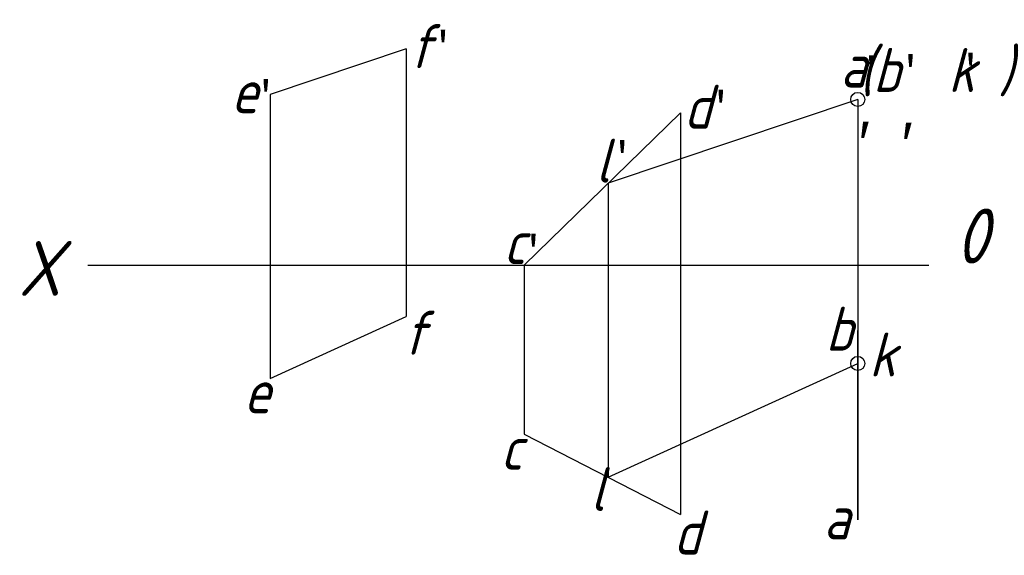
# Model space of a CAD drawing. Header units: millimetres. Extents: x 1661.2 to 1750.8, y 2513.2 to 2561.9.
import ezdxf

# ---------------------------------------------------------------- set-up
doc = ezdxf.new("R2010")
doc.units = ezdxf.units.MM
doc.layers.add('ST文字', color=7, linetype='Continuous')
doc.layers.add('ST细实线', color=7, linetype='Continuous')
doc.layers.add('粗实线', color=7, linetype='Continuous', lineweight=30)
doc.styles.add('HZDX', font='aehalf.shx', dxfattribs={"height": 4, "bigfont": 'HZDX.shx'})
doc.styles.get("Standard").update_dxf_attribs({"font": 'gbeitc.shx'})

msp = doc.modelspace()

# ---------------------------------------------------------------- linework, layer by layer
msp.add_line((1714.745, 2547.051), (1714.745, 2520.277))
at = {"layer": 'ST细实线'}
for p, q in [((1696.334, 2559.282), (1696.334, 2534.929)), ((1683.959, 2555.127), (1683.959, 2529.284)), ((1737.46, 2554.676), (1737.46, 2516.395)), ((1721.331, 2553.471), (1721.331, 2516.895)), ((1667.362, 2539.581), (1683.579, 2539.581)), ((1683.579, 2539.581), (1743.934, 2539.581)), ((1707.084, 2539.581), (1707.084, 2524.212))]:
    msp.add_line(p, q, dxfattribs=at)
msp.add_circle((1737.46, 2554.676), 0.641, dxfattribs=at)
at = {"layer": 'ST细实线', "color": 5}
msp.add_circle((1737.46, 2530.639), 0.641, dxfattribs=at)
at = {"layer": '粗实线'}
for p, q in [((1696.334, 2559.282), (1683.959, 2555.127)), ((1721.331, 2553.471), (1707.084, 2539.581)), ((1683.959, 2529.284), (1696.334, 2534.929)), ((1737.46, 2516.395), (1737.46, 2533.641)), ((1707.084, 2524.212), (1721.331, 2516.895))]:
    msp.add_line(p, q, dxfattribs=at)
at = {"layer": '粗实线', "color": 5}
for p, q in [((1737.46, 2554.676), (1714.745, 2547.051)), ((1714.745, 2520.277), (1737.46, 2530.639))]:
    msp.add_line(p, q, dxfattribs=at)

# ---------------------------------------------------------------- texts
at = {"layer": 'ST文字'}
for s, height, p in [('f', 4, (1696.597, 2557.527)), ('(b  k )', 4, (1737.566, 2555.36)), ('a', 4, (1735.857, 2555.765)), ('e', 4, (1680.399, 2553.428)), ('d', 4, (1721.614, 2552.008)), ('c', 4, (1705.192, 2539.681)), ('X', 5, (1661.045, 2536.798)), ('b', 4, (1734.531, 2531.799)), ('f', 4, (1696.062, 2531.435)), ('e', 4, (1681.543, 2526.106)), ('c', 4, (1704.922, 2520.963)), ('d', 4, (1720.672, 2513.241)), ('a', 4, (1734.337, 2514.626))]:
    msp.add_text(s, height=height, dxfattribs=at).set_placement(p)
at = {"layer": 'ST文字', "style": 'HZDX'}
for p in [(1737.553, 2548.643), (1741.462, 2548.553)]:
    msp.add_text('′', height=4, dxfattribs=at).set_placement(p)
at = {"layer": 'ST文字', "color": 5}
for s, p in [('l', (1713.595, 2547.106)), ('k', (1738.493, 2529.458)), ('l', (1713.12, 2517.209))]:
    msp.add_text(s, height=4, dxfattribs=at).set_placement(p)
at = {"layer": 'ST文字', "insert": (1746.363, 2544.746), "char_height": 5, "width": 6.3883, "attachment_point": 1}
msp.add_mtext('0', dxfattribs=at)
at = {"layer": 'ST细实线', "char_height": 3, "attachment_point": 1}
for insert in [(1698.68, 2560.892), (1737.661, 2558.537), (1741.241, 2558.653), (1746.714, 2558.783), (1682.545, 2556.404), (1723.971, 2555.406), (1706.908, 2542.303)]:
    msp.add_mtext_dynamic_manual_height_columns("{\\fFangSong_GB2312|b0|i0|c134|p49;'}", width=8.28986, gutter_width=12.5, heights=[0], dxfattribs=dict(at, insert=insert))
at = {"layer": 'ST细实线', "color": 5, "insert": (1714.999, 2550.825), "char_height": 3, "attachment_point": 1}
msp.add_mtext_dynamic_manual_height_columns("{\\fFangSong_GB2312|b0|i0|c134|p49;'}", width=8.28986, gutter_width=12.5, heights=[0], dxfattribs=at)

doc.saveas('drawing.dxf')
